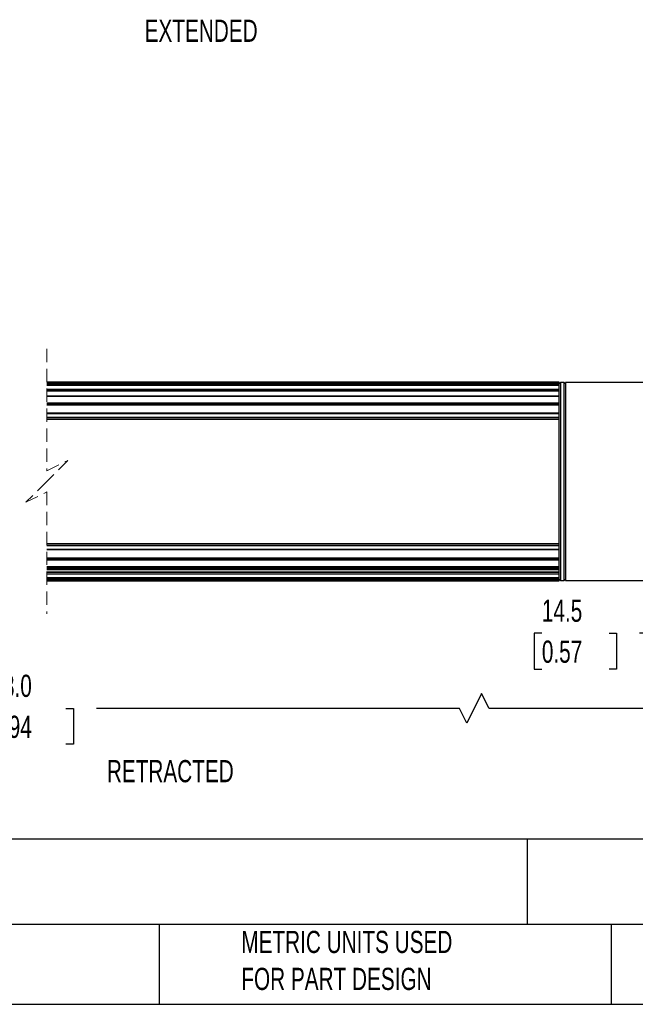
# Model space of a CAD drawing. Header units: millimetres. Extents: x 16 to 683, y 16 to 524.
# Tile 3 of 9: x 268 to 415, y 16 to 251. Entities that reach past the tile are written whole.
import ezdxf

# ---------------------------------------------------------------- set-up
doc = ezdxf.new("R2010")
doc.units = ezdxf.units.MM
doc.header["$LTSCALE"] = 2.5
doc.linetypes.add('HIDDEN', pattern=[1.905, 1.27, -0.635])
doc.layers.add('DIMENSIONS', color=140, linetype='Continuous', lineweight=25)
doc.layers.add('TEXT', color=140, linetype='Continuous', lineweight=25)
doc.styles.add('SLDTEXTSTYLE0', font='TXT', dxfattribs={"width": 0.7})
doc.dimstyles.new('SLDDIMSTYLE1', dxfattribs={"dimtxt": 5.39502, "dimasz": 8.255, "dimexe": 0, "dimexo": 0.0625, "dimgap": 1.348755, "dimtad": 0, "dimtih": 1, "dimtoh": 1, "dimlfac": 0.8, "dimrnd": 1e-09, "dimzin": 12, "dimdsep": 46, "dimtxsty": 'SLDTEXTSTYLE0', "dimsah": 1, "dimcen": 0.09, "dimadec": 0, "dimazin": 3, "dimtfac": 1, "dimtmove": 0, "dimatfit": 0, "dimfxl": 0, "dimfrac": 2, "dimtolj": 1, "dimtzin": 12, "dimarcsym": 0})
doc.dimstyles.new('SLDDIMSTYLE4', dxfattribs={"dimtxt": 5.39502, "dimasz": 8.255, "dimexe": 0, "dimexo": 0.0625, "dimgap": 1.348755, "dimtad": 0, "dimtih": 1, "dimtoh": 1, "dimlfac": 0.8, "dimrnd": 1e-09, "dimzin": 4, "dimdsep": 46, "dimtxsty": 'SLDTEXTSTYLE0', "dimsah": 1, "dimcen": 0.09, "dimadec": 0, "dimazin": 1, "dimtfac": 1, "dimtofl": 0, "dimtmove": 0, "dimatfit": 3, "dimfxl": 0, "dimfrac": 2, "dimtolj": 1, "dimtzin": 12, "dimarcsym": 0})

# ---------------------------------------------------------------- blocks, each defined once
blk = doc.blocks.new('_D_6')
at = {"layer": 'DIMENSIONS'}
for p, q in [((448.27, 132.81), (448.27, 96.5)), ((430.18, 116.77), (430.18, 96.5)), ((392.92, 104.44), (391.11, 104.44)), ((391.11, 104.44), (391.11, 95.87)), ((408.95, 104.44), (410.77, 104.44)), ((410.77, 104.44), (410.77, 95.87)), ((430.18, 104.44), (416.26, 104.44)), ((448.27, 104.44), (464.14, 104.44)), ((391.11, 95.87), (392.92, 95.87)), ((410.77, 95.87), (408.95, 95.87))]:
    blk.add_line(p, q, dxfattribs=at)
for points in [[(430.18, 104.44), (421.93, 105.71), (421.93, 103.17)], [(448.27, 104.44), (456.52, 103.17), (456.52, 105.71)]]:
    blk.add_solid(points, dxfattribs=at)
at = {"layer": 'DIMENSIONS', "char_height": 5.292, "attachment_point": 1, "style": 'SLDTEXTSTYLE0'}
for s, insert in [('14.5', (392.92, 112.47)), ('0.57', (392.92, 102.69))]:
    blk.add_mtext(s, dxfattribs=dict(at, insert=insert))
blk = doc.blocks.new('_D_7')
at = {"layer": 'DIMENSIONS'}
for p, q in [((105.39, 116.77), (105.39, 78.57)), ((430.18, 116.77), (430.18, 78.57)), ((378.55, 90.04), (375.02, 82.98)), ((380.31, 86.51), (378.55, 90.04)), ((105.39, 86.51), (251.49, 86.51)), ((258.8, 86.51), (256.99, 86.51)), ((256.99, 86.51), (256.99, 77.94)), ((279.32, 86.51), (281.13, 86.51)), ((281.13, 86.51), (281.13, 77.94)), ((373.25, 86.51), (286.63, 86.51)), ((375.02, 82.98), (373.25, 86.51)), ((430.18, 86.51), (380.31, 86.51)), ((256.99, 77.94), (258.8, 77.94)), ((281.13, 77.94), (279.32, 77.94))]:
    blk.add_line(p, q, dxfattribs=at)
for points in [[(105.39, 86.51), (113.64, 85.24), (113.64, 87.78)], [(430.18, 86.51), (421.93, 87.78), (421.93, 85.24)]]:
    blk.add_solid(points, dxfattribs=at)
at = {"layer": 'DIMENSIONS', "char_height": 5.292, "attachment_point": 1, "style": 'SLDTEXTSTYLE0'}
for s, insert in [('278.0', (258.8, 94.54)), ('10.94', (258.8, 84.76))]:
    blk.add_mtext(s, dxfattribs=dict(at, insert=insert))

msp = doc.modelspace()

# ---------------------------------------------------------------- linework, layer by layer
at = {"color": 7, "linetype": 'HIDDEN', "lineweight": 18}
for p, q in [((274.798, 172.35), (274.798, 143.197)), ((274.798, 143.197), (279.798, 145.697)), ((279.798, 145.697), (274.798, 140.697)), ((274.798, 140.697), (269.798, 135.697)), ((269.798, 135.697), (274.798, 138.197)), ((274.798, 138.197), (274.798, 109.044))]:
    msp.add_line(p, q, dxfattribs=at)
for p, q in [((397.056, 164.413), (274.798, 164.413)), ((274.798, 164.412), (397.056, 164.412)), ((274.798, 164.322), (397.056, 164.322)), ((274.798, 164.045), (397.056, 164.045)), ((274.798, 163.922), (397.056, 163.922)), ((397.056, 163.635), (274.798, 163.635)), ((274.798, 163.626), (397.056, 163.626)), ((274.798, 162.735), (397.056, 162.735)), ((274.798, 162.407), (397.056, 162.407)), ((274.798, 162.293), (397.056, 162.293)), ((397.056, 164.412), (397.056, 164.413)), ((397.056, 164.322), (397.056, 164.412)), ((397.373, 164.322), (397.056, 164.005)), ((397.056, 164.045), (397.056, 164.322)), ((397.056, 163.922), (397.056, 164.045)), ((397.056, 163.635), (397.056, 163.922)), ((397.056, 163.626), (397.056, 163.635)), ((397.056, 162.735), (397.056, 163.626)), ((397.056, 162.407), (397.056, 162.735)), ((397.056, 162.293), (397.056, 162.407)), ((397.056, 161.068), (397.056, 162.293)), ((398.238, 164.322), (397.373, 164.322)), ((397.373, 164.322), (397.373, 143.151)), ((398.556, 164.005), (398.238, 164.322)), ((398.238, 143.151), (398.238, 164.322)), ((427.306, 164.322), (398.556, 164.322)), ((398.556, 164.322), (398.556, 140.697)), ((397.056, 161.068), (274.798, 161.068)), ((274.798, 161.032), (397.056, 161.032)), ((397.056, 161.032), (397.056, 161.068)), ((397.056, 159.44), (397.056, 161.032)), ((274.798, 159.44), (397.056, 159.44)), ((274.798, 159.088), (397.056, 159.088)), ((274.798, 158.991), (397.056, 158.991)), ((397.056, 159.088), (397.056, 159.44)), ((397.056, 158.991), (397.056, 159.088)), ((397.056, 156.941), (397.056, 158.991)), ((397.056, 156.941), (274.798, 156.941)), ((274.798, 156.862), (397.056, 156.862)), ((274.798, 155.998), (397.056, 155.998)), ((274.798, 155.644), (397.056, 155.644)), ((274.798, 155.566), (397.056, 155.566)), ((397.056, 156.862), (397.056, 156.941)), ((397.056, 155.998), (397.056, 156.862)), ((397.056, 155.644), (397.056, 155.998)), ((397.056, 155.566), (397.056, 155.644)), ((397.056, 125.829), (397.056, 155.566)), ((397.373, 143.151), (397.373, 117.072)), ((398.238, 117.072), (398.238, 143.151)), ((398.556, 140.697), (398.556, 117.072)), ((274.798, 125.829), (397.056, 125.829)), ((274.798, 125.75), (397.056, 125.75)), ((274.798, 125.396), (397.056, 125.396)), ((397.056, 125.75), (397.056, 125.829)), ((397.056, 125.396), (397.056, 125.75)), ((397.056, 124.533), (397.056, 125.396)), ((274.798, 124.533), (397.056, 124.533)), ((274.798, 124.453), (397.056, 124.453)), ((274.798, 122.404), (397.056, 122.404)), ((274.798, 122.307), (397.056, 122.307)), ((397.056, 124.453), (397.056, 124.533)), ((397.056, 122.404), (397.056, 124.453)), ((397.056, 122.307), (397.056, 122.404)), ((397.056, 121.954), (397.056, 122.307)), ((274.798, 121.954), (397.056, 121.954)), ((274.798, 120.363), (397.056, 120.363)), ((274.798, 120.327), (397.056, 120.327)), ((274.798, 119.991), (397.056, 119.991)), ((397.056, 120.363), (397.056, 121.954)), ((397.056, 120.327), (397.056, 120.363)), ((397.056, 119.991), (397.056, 120.343)), ((397.056, 119.751), (397.056, 119.991)), ((274.798, 119.662), (397.056, 119.662)), ((274.798, 119.102), (397.056, 119.102)), ((274.798, 118.987), (397.056, 118.987)), ((274.798, 118.66), (397.056, 118.66)), ((274.798, 117.768), (397.056, 117.768)), ((274.798, 117.76), (397.056, 117.76)), ((397.056, 119.662), (397.056, 119.751)), ((397.056, 119.102), (397.056, 119.662)), ((397.056, 118.987), (397.056, 119.102)), ((397.056, 118.66), (397.056, 118.987)), ((397.056, 117.768), (397.056, 118.66)), ((397.056, 117.76), (397.056, 117.768)), ((397.056, 117.473), (397.056, 117.76)), ((274.798, 117.473), (397.056, 117.473)), ((274.798, 117.35), (397.056, 117.35)), ((274.798, 117.073), (397.056, 117.073)), ((274.798, 116.982), (397.056, 116.982)), ((274.798, 116.982), (397.056, 116.982)), ((397.056, 117.35), (397.056, 117.473)), ((397.056, 117.39), (397.373, 117.072)), ((397.056, 117.073), (397.056, 117.35)), ((397.056, 116.982), (397.056, 117.073)), ((397.056, 116.982), (397.056, 116.982)), ((397.373, 117.072), (398.238, 117.072)), ((398.238, 117.072), (398.556, 117.39)), ((398.556, 117.072), (427.306, 117.072))]:
    msp.add_line(p, q)
at = {"layer": 'TEXT'}
for p, q in [((682.625, 55.315), (15.875, 55.315)), ((389.397, 55.315), (389.397, 34.925)), ((682.625, 34.925), (15.875, 34.925)), ((301.616, 34.925), (301.616, 15.875)), ((409.45, 34.925), (409.45, 15.875)), ((15.875, 15.875), (682.625, 15.875))]:
    msp.add_line(p, q, dxfattribs=at)

# ---------------------------------------------------------------- texts
at = {"layer": 'DIMENSIONS', "char_height": 5.2917, "attachment_point": 1, "style": 'SLDTEXTSTYLE0'}
for s, insert in [('EXTENDED', (298.12, 250.892)), ('RETRACTED', (289.11, 74.175))]:
    msp.add_mtext(s, dxfattribs=dict(at, insert=insert))
at = {"layer": 'TEXT', "attachment_point": 1, "style": 'SLDTEXTSTYLE0'}
for s, insert, char_height in [('PROSENSE POTENTIOMETER LINEAR POSITION SENSOR, PIVOTING SLIDE, 175MM STROKE, 38MM DIAMETER X ^J278MM BODY, ROD EYES MOUNT, 8MM DIN 43650 FORM C.', (19.914, 51.504), 4.630208), ("PART DIMENSIONS MAY DIFFER SLIGHTLY ^JDUE TO MANUFACTURER'S VARIANCES", (137.798, 33.41), 5.29167), ('METRIC UNITS USED ^JFOR PART DESIGN', (321.196, 33.41), 5.29167)]:
    msp.add_mtext(s, dxfattribs=dict(at, insert=insert, char_height=char_height))

# ---------------------------------------------------------------- dimensions: what is measured, and where the dimension line sits
at = {"layer": 'DIMENSIONS'}
dim = msp.add_linear_dim(base=(430.181, 104.44), p1=(448.268, 135.987), p2=(430.181, 119.947), dimstyle='SLDDIMSTYLE1', dxfattribs=at)
dim.commit()
dim.dimension.update_dxf_attribs({"geometry": '_D_6', "text_midpoint": (400.938, 104.44), "dimtype": 160})
dim = msp.add_linear_dim(base=(105.387, 86.512), p1=(430.181, 119.947), p2=(105.387, 119.947), angle=0, text='278.0', dimstyle='SLDDIMSTYLE4', dxfattribs=at)
dim.commit()
dim.dimension.update_dxf_attribs({"geometry": '_D_7', "text_midpoint": (269.062, 86.512), "dimtype": 160})

doc.saveas('drawing.dxf')
